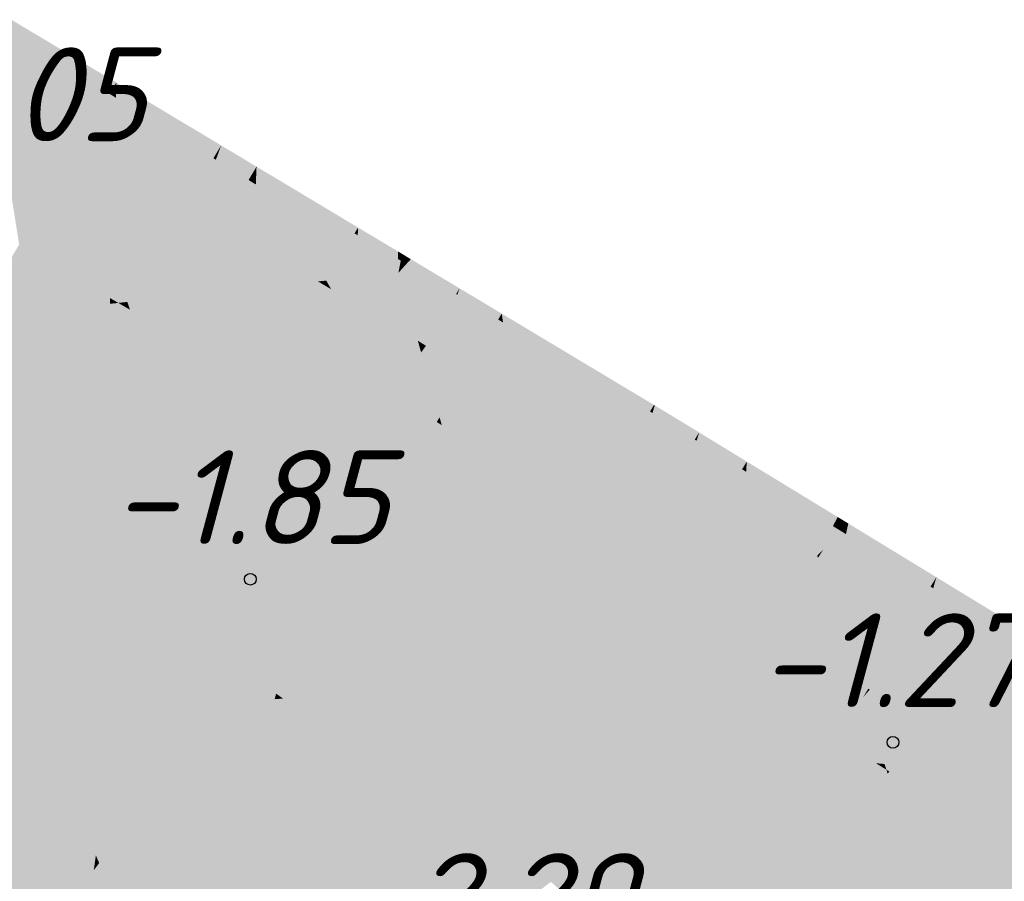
# Model space of a CAD drawing. Header units: metres. Extents: x 30306 to 66711, y 390887 to 402752.
# Tile 55 of 80: x 66188 to 66198, y 402694 to 402703. Entities that reach past the tile are written whole.
import ezdxf

# ---------------------------------------------------------------- set-up
doc = ezdxf.new("R2010")
doc.units = ezdxf.units.M
for name, color, linetype in [('GM-C3D-SURFACE-LABELS', 1, 'Continuous'), ('GM-C3D-SURFACE-TIN', 7, 'Continuous'), ('GM-C3D-SURFACE-TIN LABEL', 7, 'Continuous')]:
    doc.layers.add(name, color=color, linetype=linetype)
doc.styles.get("Standard").update_dxf_attribs({"font": 'isocpeur.ttf'})

msp = doc.modelspace()

# ---------------------------------------------------------------- linework, layer by layer
at = {"layer": 'GM-C3D-SURFACE-TIN', "color": 23, "linetype": 'Continuous', "lineweight": -3}
for points in [[(66188.044, 402703.039), (66187.888, 402703.254), (66187.885, 402703.133)], [(66188.044, 402703.039), (66189.007, 402702.584), (66187.888, 402703.254)], [(66188.044, 402703.039), (66188.957, 402702.501), (66189.007, 402702.584)], [(66188.957, 402702.501), (66189.003, 402702.474), (66189.007, 402702.584)], [(66189.389, 402702.247), (66189.007, 402702.584), (66189.003, 402702.474)], [(66189.389, 402702.247), (66190.125, 402701.914), (66189.007, 402702.584)], [(66189.389, 402702.247), (66190.081, 402701.84), (66190.125, 402701.914)], [(66190.081, 402701.84), (66190.095, 402701.831), (66190.125, 402701.914)], [(66190.273, 402701.727), (66190.125, 402701.914), (66190.095, 402701.831)], [(66190.273, 402701.727), (66190.503, 402701.687), (66190.125, 402701.914)], [(66190.273, 402701.727), (66190.46, 402701.616), (66190.503, 402701.687)], [(66190.46, 402701.616), (66190.499, 402701.593), (66190.503, 402701.687)], [(66191.08, 402701.251), (66190.503, 402701.687), (66190.499, 402701.593)], [(66191.08, 402701.251), (66191.586, 402701.038), (66190.503, 402701.687)], [(66191.08, 402701.251), (66191.548, 402700.976), (66191.586, 402701.038)], [(66191.548, 402700.976), (66191.582, 402700.955), (66191.586, 402701.038)], [(66191.845, 402700.8), (66191.586, 402701.038), (66191.582, 402700.955)], [(66191.845, 402700.8), (66192.01, 402700.784), (66191.586, 402701.038)], [(66191.845, 402700.8), (66192.012, 402700.702), (66192.01, 402700.784)], [(66192.041, 402700.685), (66192.055, 402700.757), (66192.01, 402700.784)], [(66192.041, 402700.685), (66192.01, 402700.784), (66192.012, 402700.702)], [(66192.071, 402700.668), (66192.055, 402700.757), (66192.041, 402700.685)], [(66192.071, 402700.668), (66192.101, 402700.729), (66192.055, 402700.757)], [(66192.102, 402700.65), (66192.101, 402700.729), (66192.071, 402700.668)], [(66192.102, 402700.65), (66192.148, 402700.701), (66192.101, 402700.729)], [(66192.102, 402700.65), (66192.27, 402700.548), (66192.148, 402700.701)], [(66192.27, 402700.548), (66192.668, 402700.39), (66192.148, 402700.701)], [(66192.27, 402700.548), (66192.632, 402700.329), (66192.668, 402700.39)], [(66192.632, 402700.329), (66192.645, 402700.321), (66192.668, 402700.39)], [(66192.645, 402700.321), (66193.118, 402700.12), (66192.668, 402700.39)], [(66192.645, 402700.321), (66192.953, 402700.134), (66193.118, 402700.12)], [(66192.953, 402700.134), (66193.08, 402700.057), (66193.118, 402700.12)], [(66193.08, 402700.057), (66193.132, 402700.026), (66193.118, 402700.12)], [(66193.132, 402700.026), (66194.742, 402699.146), (66193.118, 402700.12)], [(66193.132, 402700.026), (66194.275, 402699.334), (66194.742, 402699.146)], [(66194.275, 402699.334), (66194.7, 402699.076), (66194.742, 402699.146)], [(66194.7, 402699.076), (66194.751, 402699.141), (66194.742, 402699.146)], [(66194.7, 402699.076), (66194.706, 402699.072), (66194.751, 402699.141)], [(66194.706, 402699.072), (66194.708, 402699.071), (66194.751, 402699.141)], [(66194.708, 402699.071), (66194.725, 402699.06), (66194.751, 402699.141)], [(66194.725, 402699.06), (66195.224, 402698.853), (66194.751, 402699.141)], [(66194.725, 402699.06), (66195.082, 402698.836), (66195.224, 402698.853)], [(66195.082, 402698.836), (66195.177, 402698.776), (66195.224, 402698.853)], [(66195.177, 402698.776), (66195.197, 402698.764), (66195.224, 402698.853)], [(66195.197, 402698.764), (66195.732, 402698.542), (66195.224, 402698.853)], [(66195.197, 402698.764), (66195.58, 402698.524), (66195.732, 402698.542)], [(66195.58, 402698.524), (66195.682, 402698.46), (66195.732, 402698.542)], [(66195.682, 402698.46), (66195.725, 402698.433), (66195.732, 402698.542)], [(66195.725, 402698.433), (66196.59, 402698.019), (66195.732, 402698.542)], [(66195.725, 402698.433), (66196.365, 402698.031), (66196.59, 402698.019)], [(66196.365, 402698.031), (66196.565, 402697.906), (66196.59, 402698.019)], [(66196.651, 402697.854), (66196.59, 402698.019), (66196.565, 402697.906)], [(66196.651, 402697.854), (66196.702, 402697.951), (66196.59, 402698.019)], [(66196.657, 402697.85), (66196.702, 402697.951), (66196.651, 402697.854)], [(66196.686, 402697.832), (66196.702, 402697.951), (66196.657, 402697.85)], [(66196.686, 402697.832), (66196.743, 402697.926), (66196.702, 402697.951)], [(66196.735, 402697.803), (66196.743, 402697.926), (66196.686, 402697.832)], [(66196.737, 402697.801), (66196.743, 402697.926), (66196.735, 402697.803)], [(66196.737, 402697.801), (66196.815, 402697.882), (66196.743, 402697.926)], [(66196.737, 402697.801), (66196.79, 402697.769), (66196.815, 402697.882)], [(66196.79, 402697.769), (66197.754, 402697.309), (66196.815, 402697.882)], [(66196.79, 402697.769), (66197.501, 402697.327), (66197.754, 402697.309)], [(66197.501, 402697.327), (66197.692, 402697.208), (66197.754, 402697.309)], [(66197.692, 402697.208), (66197.721, 402697.191), (66197.754, 402697.309)], [(66197.721, 402697.191), (66198.306, 402696.972), (66197.754, 402697.309)], [(66197.721, 402697.191), (66198.149, 402696.925), (66198.306, 402696.972)], [(66198.149, 402696.925), (66198.242, 402696.867), (66198.306, 402696.972)], [(66198.242, 402696.867), (66198.295, 402696.834), (66198.306, 402696.972)], [(66198.295, 402696.834), (66199.295, 402696.369), (66198.306, 402696.972)], [(66198.295, 402696.834), (66199.067, 402696.355), (66199.295, 402696.369)]]:
    msp.add_solid(points, dxfattribs=at)
at = {"layer": 'GM-C3D-SURFACE-TIN', "color": 40, "linetype": 'Continuous', "lineweight": -3}
for points in [[(66188.628, 402701.953), (66187.884, 402703.115), (66187.862, 402702.405)], [(66187.884, 402703.115), (66188.044, 402703.039), (66187.885, 402703.133)], [(66188.628, 402701.953), (66188.935, 402702.464), (66187.884, 402703.115)], [(66188.935, 402702.464), (66188.044, 402703.039), (66187.884, 402703.115)], [(66188.935, 402702.464), (66188.957, 402702.501), (66188.044, 402703.039)], [(66188.678, 402701.924), (66188.935, 402702.464), (66188.628, 402701.953)], [(66188.678, 402701.924), (66189.002, 402702.422), (66188.935, 402702.464)], [(66189.002, 402702.422), (66188.957, 402702.501), (66188.935, 402702.464)], [(66189.002, 402702.422), (66189.003, 402702.474), (66188.957, 402702.501)], [(66189.002, 402702.422), (66189.389, 402702.247), (66189.003, 402702.474)], [(66188.982, 402701.745), (66189.002, 402702.422), (66188.678, 402701.924)], [(66189.042, 402701.709), (66189.002, 402702.422), (66188.982, 402701.745)], [(66189.752, 402701.291), (66190.043, 402701.777), (66189.002, 402702.422)], [(66189.752, 402701.291), (66189.002, 402702.422), (66189.042, 402701.709)], [(66190.043, 402701.777), (66189.389, 402702.247), (66189.002, 402702.422)], [(66190.043, 402701.777), (66190.081, 402701.84), (66189.389, 402702.247)], [(66190.069, 402701.761), (66190.081, 402701.84), (66190.043, 402701.777)], [(66190.069, 402701.761), (66190.095, 402701.831), (66190.081, 402701.84)], [(66190.069, 402701.761), (66190.273, 402701.727), (66190.095, 402701.831)], [(66189.854, 402701.231), (66190.043, 402701.777), (66189.752, 402701.291)], [(66189.87, 402701.221), (66190.043, 402701.777), (66189.854, 402701.231)], [(66189.87, 402701.221), (66190.069, 402701.761), (66190.043, 402701.777)], [(66189.915, 402701.195), (66190.069, 402701.761), (66189.87, 402701.221)], [(66190.132, 402701.068), (66190.069, 402701.761), (66189.915, 402701.195)], [(66190.132, 402701.068), (66190.418, 402701.545), (66190.069, 402701.761)], [(66190.418, 402701.545), (66190.273, 402701.727), (66190.069, 402701.761)], [(66190.418, 402701.545), (66190.46, 402701.616), (66190.273, 402701.727)], [(66190.437, 402700.888), (66190.418, 402701.545), (66190.132, 402701.068)], [(66190.495, 402701.497), (66190.46, 402701.616), (66190.418, 402701.545)], [(66190.47, 402700.868), (66190.495, 402701.497), (66190.418, 402701.545)], [(66190.47, 402700.868), (66190.418, 402701.545), (66190.437, 402700.888)], [(66190.495, 402701.497), (66190.499, 402701.593), (66190.46, 402701.616)], [(66190.495, 402701.497), (66191.08, 402701.251), (66190.499, 402701.593)], [(66191.158, 402700.463), (66190.495, 402701.497), (66190.47, 402700.868)], [(66191.158, 402700.463), (66191.246, 402700.472), (66190.495, 402701.497)], [(66191.246, 402700.472), (66191.491, 402700.88), (66190.495, 402701.497)], [(66191.491, 402700.88), (66191.08, 402701.251), (66190.495, 402701.497)], [(66191.491, 402700.88), (66191.548, 402700.976), (66191.08, 402701.251)], [(66191.577, 402700.827), (66191.548, 402700.976), (66191.491, 402700.88)], [(66191.577, 402700.827), (66191.582, 402700.955), (66191.548, 402700.976)], [(66191.577, 402700.827), (66191.845, 402700.8), (66191.582, 402700.955)], [(66191.246, 402700.472), (66191.565, 402700.507), (66191.491, 402700.88)], [(66191.565, 402700.507), (66191.577, 402700.827), (66191.491, 402700.88)], [(66191.565, 402700.507), (66192.016, 402700.555), (66191.577, 402700.827)], [(66192.016, 402700.555), (66191.845, 402700.8), (66191.577, 402700.827)], [(66192.016, 402700.555), (66192.012, 402700.702), (66191.845, 402700.8)], [(66192.016, 402700.555), (66192.041, 402700.685), (66192.012, 402700.702)], [(66192.016, 402700.555), (66192.071, 402700.668), (66192.041, 402700.685)], [(66192.016, 402700.555), (66192.102, 402700.65), (66192.071, 402700.668)], [(66192.551, 402700.194), (66192.102, 402700.65), (66192.016, 402700.555)], [(66192.551, 402700.194), (66192.27, 402700.548), (66192.102, 402700.65)], [(66191.158, 402700.463), (66191.219, 402700.427), (66191.246, 402700.472)], [(66191.299, 402700.38), (66191.246, 402700.472), (66191.219, 402700.427)], [(66191.299, 402700.38), (66191.565, 402700.507), (66191.246, 402700.472)], [(66191.299, 402700.38), (66191.555, 402700.23), (66191.565, 402700.507)], [(66191.555, 402700.23), (66191.697, 402700.146), (66192.016, 402700.555)], [(66191.555, 402700.23), (66192.016, 402700.555), (66191.565, 402700.507)], [(66192.223, 402699.831), (66192.016, 402700.555), (66191.697, 402700.146)], [(66192.303, 402699.781), (66192.551, 402700.194), (66192.016, 402700.555)], [(66192.303, 402699.781), (66192.016, 402700.555), (66192.223, 402699.831)], [(66192.551, 402700.194), (66192.632, 402700.329), (66192.27, 402700.548)], [(66192.595, 402700.165), (66192.632, 402700.329), (66192.551, 402700.194)], [(66192.595, 402700.165), (66192.645, 402700.321), (66192.632, 402700.329)], [(66192.595, 402700.165), (66192.953, 402700.134), (66192.645, 402700.321)], [(66192.31, 402699.777), (66192.551, 402700.194), (66192.303, 402699.781)], [(66192.31, 402699.777), (66192.595, 402700.165), (66192.551, 402700.194)], [(66192.31, 402699.777), (66192.442, 402699.697), (66192.595, 402700.165)], [(66192.602, 402699.6), (66192.595, 402700.165), (66192.442, 402699.697)], [(66192.602, 402699.6), (66192.986, 402699.9), (66192.595, 402700.165)], [(66192.986, 402699.9), (66192.953, 402700.134), (66192.595, 402700.165)], [(66192.986, 402699.9), (66193.08, 402700.057), (66192.953, 402700.134)], [(66193.17, 402699.776), (66193.08, 402700.057), (66192.986, 402699.9)], [(66193.17, 402699.776), (66193.132, 402700.026), (66193.08, 402700.057)], [(66193.17, 402699.776), (66194.275, 402699.334), (66193.132, 402700.026)], [(66192.602, 402699.6), (66192.752, 402699.509), (66192.986, 402699.9)], [(66192.859, 402699.444), (66192.986, 402699.9), (66192.752, 402699.509)], [(66192.859, 402699.444), (66193.17, 402699.776), (66192.986, 402699.9)], [(66192.859, 402699.444), (66193.1, 402699.298), (66193.17, 402699.776)], [(66193.257, 402699.203), (66193.17, 402699.776), (66193.1, 402699.298)], [(66194.369, 402698.528), (66194.557, 402698.84), (66193.17, 402699.776)], [(66194.369, 402698.528), (66193.17, 402699.776), (66193.257, 402699.203)], [(66194.557, 402698.84), (66194.275, 402699.334), (66193.17, 402699.776)], [(66194.557, 402698.84), (66194.7, 402699.076), (66194.275, 402699.334)], [(66194.557, 402698.84), (66194.706, 402699.072), (66194.7, 402699.076)], [(66194.564, 402698.835), (66194.706, 402699.072), (66194.557, 402698.84)], [(66194.564, 402698.835), (66194.708, 402699.071), (66194.706, 402699.072)], [(66194.637, 402698.786), (66194.708, 402699.071), (66194.564, 402698.835)], [(66194.637, 402698.786), (66194.725, 402699.06), (66194.708, 402699.071)], [(66194.637, 402698.786), (66195.082, 402698.836), (66194.725, 402699.06)], [(66194.374, 402698.525), (66194.557, 402698.84), (66194.369, 402698.528)], [(66194.374, 402698.525), (66194.564, 402698.835), (66194.557, 402698.84)], [(66194.435, 402698.487), (66194.564, 402698.835), (66194.374, 402698.525)], [(66194.435, 402698.487), (66194.637, 402698.786), (66194.564, 402698.835)], [(66194.524, 402698.431), (66194.637, 402698.786), (66194.435, 402698.487)], [(66194.844, 402698.23), (66194.637, 402698.786), (66194.524, 402698.431)], [(66195.024, 402698.525), (66195.082, 402698.836), (66194.637, 402698.786)], [(66194.844, 402698.23), (66195.024, 402698.525), (66194.637, 402698.786)], [(66195.024, 402698.525), (66195.177, 402698.776), (66195.082, 402698.836)], [(66195.108, 402698.468), (66195.177, 402698.776), (66195.024, 402698.525)], [(66195.108, 402698.468), (66195.197, 402698.764), (66195.177, 402698.776)], [(66195.108, 402698.468), (66195.58, 402698.524), (66195.197, 402698.764)], [(66194.914, 402698.185), (66195.024, 402698.525), (66194.844, 402698.23)], [(66194.914, 402698.185), (66195.108, 402698.468), (66195.024, 402698.525)], [(66195.518, 402698.191), (66195.58, 402698.524), (66195.108, 402698.468)], [(66195.518, 402698.191), (66195.682, 402698.46), (66195.58, 402698.524)], [(66195.006, 402698.128), (66195.108, 402698.468), (66194.914, 402698.185)], [(66195.348, 402697.913), (66195.108, 402698.468), (66195.006, 402698.128)], [(66195.348, 402697.913), (66195.518, 402698.191), (66195.108, 402698.468)], [(66195.7, 402698.068), (66195.682, 402698.46), (66195.518, 402698.191)], [(66195.7, 402698.068), (66195.725, 402698.433), (66195.682, 402698.46)], [(66195.7, 402698.068), (66196.365, 402698.031), (66195.725, 402698.433)], [(66195.502, 402697.816), (66195.518, 402698.191), (66195.348, 402697.913)], [(66195.502, 402697.816), (66195.7, 402698.068), (66195.518, 402698.191)], [(66195.675, 402697.708), (66195.7, 402698.068), (66195.502, 402697.816)], [(66196.304, 402697.313), (66195.7, 402698.068), (66195.675, 402697.708)], [(66196.304, 402697.313), (66196.484, 402697.539), (66195.7, 402698.068)], [(66196.484, 402697.539), (66196.365, 402698.031), (66195.7, 402698.068)], [(66196.484, 402697.539), (66196.565, 402697.906), (66196.365, 402698.031)], [(66196.484, 402697.539), (66196.651, 402697.854), (66196.565, 402697.906)], [(66196.484, 402697.539), (66196.657, 402697.85), (66196.651, 402697.854)], [(66196.484, 402697.539), (66196.547, 402697.603), (66196.657, 402697.85)], [(66196.547, 402697.603), (66196.686, 402697.832), (66196.657, 402697.85)], [(66196.547, 402697.603), (66196.735, 402697.803), (66196.686, 402697.832)], [(66196.547, 402697.603), (66196.734, 402697.798), (66196.735, 402697.803)], [(66196.706, 402697.384), (66196.734, 402697.798), (66196.547, 402697.603)], [(66196.706, 402697.384), (66196.79, 402697.769), (66196.737, 402697.801)], [(66196.706, 402697.384), (66196.737, 402697.801), (66196.734, 402697.798)], [(66196.706, 402697.384), (66197.501, 402697.327), (66196.79, 402697.769)], [(66196.734, 402697.798), (66196.737, 402697.801), (66196.735, 402697.803)], [(66196.319, 402697.303), (66196.484, 402697.539), (66196.304, 402697.313)], [(66196.319, 402697.303), (66196.492, 402697.514), (66196.484, 402697.539)], [(66196.5, 402697.528), (66196.547, 402697.603), (66196.484, 402697.539)], [(66196.492, 402697.514), (66196.5, 402697.528), (66196.484, 402697.539)], [(66196.492, 402697.514), (66196.706, 402697.384), (66196.5, 402697.528)], [(66196.706, 402697.384), (66196.547, 402697.603), (66196.5, 402697.528)], [(66196.319, 402697.303), (66196.351, 402697.283), (66196.492, 402697.514)], [(66196.62, 402697.118), (66196.492, 402697.514), (66196.351, 402697.283)], [(66196.62, 402697.118), (66196.706, 402697.384), (66196.492, 402697.514)], [(66196.62, 402697.118), (66196.685, 402697.077), (66196.706, 402697.384)], [(66196.952, 402696.911), (66196.706, 402697.384), (66196.685, 402697.077)], [(66196.952, 402696.911), (66197.474, 402696.85), (66196.706, 402697.384)], [(66197.474, 402696.85), (66197.501, 402697.327), (66196.706, 402697.384)], [(66197.474, 402696.85), (66197.692, 402697.208), (66197.501, 402697.327)], [(66197.602, 402696.761), (66197.692, 402697.208), (66197.474, 402696.85)], [(66197.602, 402696.761), (66197.721, 402697.191), (66197.692, 402697.208)], [(66197.602, 402696.761), (66198.149, 402696.925), (66197.721, 402697.191)], [(66196.952, 402696.911), (66197.357, 402696.659), (66197.474, 402696.85)], [(66198.005, 402696.479), (66198.149, 402696.925), (66197.602, 402696.761)], [(66198.005, 402696.479), (66198.242, 402696.867), (66198.149, 402696.925)], [(66197.459, 402696.595), (66197.474, 402696.85), (66197.357, 402696.659)], [(66197.459, 402696.595), (66197.602, 402696.761), (66197.474, 402696.85)], [(66198.255, 402696.306), (66198.242, 402696.867), (66198.005, 402696.479)], [(66198.255, 402696.306), (66198.295, 402696.834), (66198.242, 402696.867)], [(66198.255, 402696.306), (66199.067, 402696.355), (66198.295, 402696.834)], [(66197.459, 402696.595), (66197.542, 402696.544), (66197.602, 402696.761)], [(66197.897, 402696.322), (66197.602, 402696.761), (66197.542, 402696.544)], [(66197.897, 402696.322), (66198.005, 402696.479), (66197.602, 402696.761)], [(66197.897, 402696.322), (66197.906, 402696.316), (66198.005, 402696.479)], [(66198.133, 402696.175), (66198.005, 402696.479), (66197.906, 402696.316)], [(66198.133, 402696.175), (66198.255, 402696.306), (66198.005, 402696.479)], [(66198.133, 402696.175), (66198.24, 402696.108), (66198.255, 402696.306)], [(66198.889, 402695.704), (66198.255, 402696.306), (66198.24, 402696.108)], [(66198.958, 402695.816), (66199.067, 402696.355), (66198.255, 402696.306)], [(66198.889, 402695.704), (66198.958, 402695.816), (66198.255, 402696.306)]]:
    msp.add_solid(points, dxfattribs=at)
at = {"layer": 'GM-C3D-SURFACE-TIN', "color": 50, "linetype": 'Continuous', "lineweight": -3}
for points in [[(66188.3, 402701.405), (66187.862, 402702.405), (66187.84, 402701.676)], [(66188.3, 402701.405), (66188.628, 402701.953), (66187.862, 402702.405)], [(66188.33, 402701.387), (66188.628, 402701.953), (66188.3, 402701.405)], [(66188.33, 402701.387), (66188.678, 402701.924), (66188.628, 402701.953)], [(66188.961, 402701.015), (66188.678, 402701.924), (66188.33, 402701.387)], [(66188.961, 402701.015), (66188.982, 402701.745), (66188.678, 402701.924)], [(66189.085, 402700.942), (66188.982, 402701.745), (66188.961, 402701.015)], [(66189.085, 402700.942), (66189.042, 402701.709), (66188.982, 402701.745)], [(66189.423, 402700.743), (66189.752, 402701.291), (66189.042, 402701.709)], [(66189.423, 402700.743), (66189.042, 402701.709), (66189.085, 402700.942)], [(66189.641, 402700.615), (66189.752, 402701.291), (66189.423, 402700.743)], [(66189.641, 402700.615), (66189.854, 402701.231), (66189.752, 402701.291)], [(66189.646, 402700.612), (66189.854, 402701.231), (66189.641, 402700.615)], [(66189.646, 402700.612), (66189.87, 402701.221), (66189.854, 402701.231)], [(66189.742, 402700.555), (66189.87, 402701.221), (66189.646, 402700.612)], [(66189.742, 402700.555), (66189.915, 402701.195), (66189.87, 402701.221)], [(66189.803, 402700.519), (66189.915, 402701.195), (66189.742, 402700.555)], [(66189.803, 402700.519), (66190.132, 402701.068), (66189.915, 402701.195)], [(66190.093, 402700.349), (66190.132, 402701.068), (66189.803, 402700.519)], [(66190.093, 402700.349), (66190.437, 402700.888), (66190.132, 402701.068)], [(66190.093, 402700.349), (66190.451, 402700.387), (66190.437, 402700.888)], [(66190.451, 402700.387), (66190.47, 402700.868), (66190.437, 402700.888)], [(66190.451, 402700.387), (66191.158, 402700.463), (66190.47, 402700.868)], [(66190.093, 402700.349), (66190.441, 402700.144), (66190.451, 402700.387)], [(66190.441, 402700.144), (66191.219, 402700.427), (66191.158, 402700.463)], [(66190.441, 402700.144), (66191.158, 402700.463), (66190.451, 402700.387)], [(66190.441, 402700.144), (66190.891, 402699.88), (66191.219, 402700.427)], [(66191.211, 402699.692), (66191.219, 402700.427), (66190.891, 402699.88)], [(66191.211, 402699.692), (66191.299, 402700.38), (66191.219, 402700.427)], [(66191.211, 402699.692), (66191.544, 402699.951), (66191.299, 402700.38)], [(66191.544, 402699.951), (66191.555, 402700.23), (66191.299, 402700.38)], [(66191.544, 402699.951), (66191.697, 402700.146), (66191.555, 402700.23)], [(66191.544, 402699.951), (66192.223, 402699.831), (66191.697, 402700.146)], [(66191.211, 402699.692), (66191.3, 402699.639), (66191.544, 402699.951)], [(66191.527, 402699.503), (66191.544, 402699.951), (66191.3, 402699.639)], [(66191.527, 402699.503), (66192.258, 402699.706), (66191.544, 402699.951)], [(66191.544, 402699.951), (66192.258, 402699.706), (66192.223, 402699.831)], [(66192.258, 402699.706), (66192.303, 402699.781), (66192.223, 402699.831)], [(66192.258, 402699.706), (66192.31, 402699.777), (66192.303, 402699.781)], [(66192.345, 402699.4), (66192.31, 402699.777), (66192.258, 402699.706)], [(66192.345, 402699.4), (66192.442, 402699.697), (66192.31, 402699.777)], [(66191.527, 402699.503), (66191.975, 402699.234), (66192.258, 402699.706)], [(66192.122, 402699.145), (66192.258, 402699.706), (66191.975, 402699.234)], [(66192.122, 402699.145), (66192.345, 402699.4), (66192.258, 402699.706)], [(66192.345, 402699.4), (66192.602, 402699.6), (66192.442, 402699.697)], [(66192.455, 402699.014), (66192.602, 402699.6), (66192.345, 402699.4)], [(66192.455, 402699.014), (66192.752, 402699.509), (66192.602, 402699.6)], [(66192.455, 402699.014), (66192.859, 402699.444), (66192.752, 402699.509)], [(66192.479, 402698.931), (66192.859, 402699.444), (66192.455, 402699.014)], [(66192.479, 402698.931), (66193.1, 402699.298), (66192.859, 402699.444)], [(66192.239, 402699.075), (66192.345, 402699.4), (66192.122, 402699.145)], [(66192.425, 402698.964), (66192.345, 402699.4), (66192.239, 402699.075)], [(66192.425, 402698.964), (66192.455, 402699.014), (66192.345, 402699.4)], [(66192.479, 402698.931), (66193.001, 402698.614), (66193.1, 402699.298)], [(66193.382, 402698.383), (66193.1, 402699.298), (66193.001, 402698.614)], [(66193.382, 402698.383), (66193.257, 402699.203), (66193.1, 402699.298)], [(66194.04, 402697.984), (66194.369, 402698.528), (66193.257, 402699.203)], [(66194.04, 402697.984), (66193.257, 402699.203), (66193.382, 402698.383)], [(66192.479, 402698.931), (66192.455, 402699.014), (66192.425, 402698.964)], [(66194.043, 402697.982), (66194.369, 402698.528), (66194.04, 402697.984)], [(66194.043, 402697.982), (66194.374, 402698.525), (66194.369, 402698.528)], [(66194.079, 402697.959), (66194.374, 402698.525), (66194.043, 402697.982)], [(66194.079, 402697.959), (66194.435, 402698.487), (66194.374, 402698.525)], [(66194.324, 402697.806), (66194.435, 402698.487), (66194.079, 402697.959)], [(66194.324, 402697.806), (66194.524, 402698.431), (66194.435, 402698.487)], [(66194.513, 402697.687), (66194.524, 402698.431), (66194.324, 402697.806)], [(66194.513, 402697.687), (66194.844, 402698.23), (66194.524, 402698.431)], [(66194.554, 402697.661), (66194.844, 402698.23), (66194.513, 402697.687)], [(66194.554, 402697.661), (66194.914, 402698.185), (66194.844, 402698.23)], [(66194.816, 402697.497), (66194.914, 402698.185), (66194.554, 402697.661)], [(66194.816, 402697.497), (66195.006, 402698.128), (66194.914, 402698.185)], [(66195.017, 402697.37), (66195.006, 402698.128), (66194.816, 402697.497)], [(66195.017, 402697.37), (66195.348, 402697.913), (66195.006, 402698.128)], [(66195.108, 402697.313), (66195.348, 402697.913), (66195.017, 402697.37)], [(66195.108, 402697.313), (66195.502, 402697.816), (66195.348, 402697.913)], [(66195.626, 402696.988), (66195.502, 402697.816), (66195.108, 402697.313)], [(66195.626, 402696.988), (66195.675, 402697.708), (66195.502, 402697.816)], [(66195.906, 402696.812), (66195.675, 402697.708), (66195.626, 402696.988)], [(66195.906, 402696.812), (66196.304, 402697.313), (66195.675, 402697.708)], [(66195.912, 402696.808), (66196.304, 402697.313), (66195.906, 402696.812)], [(66195.912, 402696.808), (66196.319, 402697.303), (66196.304, 402697.313)], [(66195.912, 402696.808), (66196.351, 402697.283), (66196.319, 402697.303)], [(66195.912, 402696.808), (66196.021, 402696.741), (66196.351, 402697.283)], [(66196.265, 402696.59), (66196.351, 402697.283), (66196.021, 402696.741)], [(66196.265, 402696.59), (66196.62, 402697.118), (66196.351, 402697.283)], [(66196.265, 402696.59), (66196.676, 402696.944), (66196.62, 402697.118)], [(66196.676, 402696.944), (66196.685, 402697.077), (66196.62, 402697.118)], [(66196.676, 402696.944), (66196.952, 402696.911), (66196.685, 402697.077)], [(66196.637, 402696.362), (66196.676, 402696.944), (66196.265, 402696.59)], [(66196.921, 402696.187), (66196.676, 402696.944), (66196.637, 402696.362)], [(66196.921, 402696.187), (66196.952, 402696.911), (66196.676, 402696.944)], [(66196.921, 402696.187), (66197.357, 402696.659), (66196.952, 402696.911)], [(66196.921, 402696.187), (66197.028, 402696.12), (66197.357, 402696.659)], [(66197.043, 402696.11), (66197.357, 402696.659), (66197.028, 402696.12)], [(66197.043, 402696.11), (66197.459, 402696.595), (66197.357, 402696.659)], [(66197.043, 402696.11), (66197.542, 402696.544), (66197.459, 402696.595)], [(66197.043, 402696.11), (66197.366, 402695.909), (66197.542, 402696.544)], [(66197.537, 402695.803), (66197.542, 402696.544), (66197.366, 402695.909)], [(66197.537, 402695.803), (66197.897, 402696.322), (66197.542, 402696.544)], [(66197.537, 402695.803), (66197.906, 402696.316), (66197.897, 402696.322)], [(66197.537, 402695.803), (66197.577, 402695.778), (66197.906, 402696.316)], [(66197.693, 402695.705), (66197.906, 402696.316), (66197.577, 402695.778)], [(66197.693, 402695.705), (66198.133, 402696.175), (66197.906, 402696.316)], [(66197.693, 402695.705), (66198.24, 402696.108), (66198.133, 402696.175)], [(66197.693, 402695.705), (66198.186, 402695.398), (66198.24, 402696.108)], [(66198.561, 402695.165), (66198.24, 402696.108), (66198.186, 402695.398)], [(66198.561, 402695.165), (66198.889, 402695.704), (66198.24, 402696.108)]]:
    msp.add_solid(points, dxfattribs=at)
at = {"layer": 'GM-C3D-SURFACE-TIN', "color": 60, "linetype": 'Continuous', "lineweight": -3}
for points in [[(66187.971, 402700.857), (66188.3, 402701.405), (66187.84, 402701.676)], [(66187.981, 402700.851), (66188.3, 402701.405), (66187.971, 402700.857)], [(66187.981, 402700.851), (66188.33, 402701.387), (66188.3, 402701.405)], [(66188.94, 402700.286), (66188.33, 402701.387), (66187.981, 402700.851)], [(66188.94, 402700.286), (66188.961, 402701.015), (66188.33, 402701.387)], [(66189.028, 402700.234), (66188.961, 402701.015), (66188.94, 402700.286)], [(66189.028, 402700.234), (66189.085, 402700.942), (66188.961, 402701.015)], [(66189.028, 402700.234), (66189.125, 402700.245), (66189.085, 402700.942)], [(66189.125, 402700.245), (66189.423, 402700.743), (66189.085, 402700.942)], [(66189.125, 402700.245), (66189.641, 402700.615), (66189.423, 402700.743)], [(66189.125, 402700.245), (66189.527, 402700.288), (66189.641, 402700.615)], [(66189.527, 402700.288), (66189.646, 402700.612), (66189.641, 402700.615)], [(66189.527, 402700.288), (66189.742, 402700.555), (66189.646, 402700.612)], [(66189.527, 402700.288), (66189.674, 402700.304), (66189.742, 402700.555)], [(66189.674, 402700.304), (66189.803, 402700.519), (66189.742, 402700.555)], [(66189.674, 402700.304), (66190.093, 402700.349), (66189.803, 402700.519)], [(66189.153, 402700.161), (66189.527, 402700.288), (66189.125, 402700.245)], [(66189.153, 402700.161), (66189.422, 402700.003), (66189.527, 402700.288)], [(66189.422, 402700.003), (66189.475, 402699.972), (66189.674, 402700.304)], [(66189.422, 402700.003), (66189.674, 402700.304), (66189.527, 402700.288)], [(66189.475, 402699.972), (66190.069, 402699.623), (66189.674, 402700.304)], [(66190.069, 402699.623), (66190.093, 402700.349), (66189.674, 402700.304)], [(66190.069, 402699.623), (66190.441, 402700.144), (66190.093, 402700.349)], [(66189.028, 402700.234), (66189.095, 402700.195), (66189.125, 402700.245)], [(66189.095, 402700.195), (66189.153, 402700.161), (66189.125, 402700.245)], [(66190.069, 402699.623), (66190.412, 402699.421), (66190.441, 402700.144)], [(66190.412, 402699.421), (66190.891, 402699.88), (66190.441, 402700.144)], [(66190.412, 402699.421), (66190.563, 402699.332), (66190.891, 402699.88)], [(66190.67, 402699.269), (66190.891, 402699.88), (66190.563, 402699.332)], [(66190.67, 402699.269), (66191.211, 402699.692), (66190.891, 402699.88)], [(66190.67, 402699.269), (66191.3, 402699.639), (66191.211, 402699.692)], [(66190.67, 402699.269), (66190.903, 402699.132), (66191.3, 402699.639)], [(66191.499, 402698.774), (66191.3, 402699.639), (66190.903, 402699.132)], [(66191.499, 402698.774), (66191.527, 402699.503), (66191.3, 402699.639)], [(66191.499, 402698.774), (66191.975, 402699.234), (66191.527, 402699.503)], [(66191.499, 402698.774), (66191.647, 402698.686), (66191.975, 402699.234)], [(66191.695, 402698.657), (66191.975, 402699.234), (66191.647, 402698.686)], [(66191.695, 402698.657), (66192.122, 402699.145), (66191.975, 402699.234)], [(66192.036, 402698.452), (66192.122, 402699.145), (66191.695, 402698.657)], [(66192.036, 402698.452), (66192.239, 402699.075), (66192.122, 402699.145)], [(66192.096, 402698.416), (66192.239, 402699.075), (66192.036, 402698.452)], [(66192.096, 402698.416), (66192.425, 402698.964), (66192.239, 402699.075)], [(66192.734, 402698.032), (66192.425, 402698.964), (66192.096, 402698.416)], [(66192.734, 402698.032), (66192.479, 402698.931), (66192.425, 402698.964)], [(66192.734, 402698.032), (66193.001, 402698.614), (66192.479, 402698.931)], [(66192.734, 402698.032), (66192.901, 402697.931), (66193.001, 402698.614)], [(66193.506, 402697.564), (66193.001, 402698.614), (66192.901, 402697.931)], [(66193.506, 402697.564), (66193.382, 402698.383), (66193.001, 402698.614)], [(66193.711, 402697.44), (66194.04, 402697.984), (66193.382, 402698.383)], [(66193.711, 402697.44), (66193.382, 402698.383), (66193.506, 402697.564)], [(66193.712, 402697.439), (66194.04, 402697.984), (66193.711, 402697.44)], [(66193.712, 402697.439), (66194.043, 402697.982), (66194.04, 402697.984)], [(66193.723, 402697.432), (66194.043, 402697.982), (66193.712, 402697.439)], [(66193.723, 402697.432), (66194.079, 402697.959), (66194.043, 402697.982)], [(66194.124, 402697.18), (66194.079, 402697.959), (66193.723, 402697.432)], [(66194.124, 402697.18), (66194.324, 402697.806), (66194.079, 402697.959)], [(66194.182, 402697.144), (66194.324, 402697.806), (66194.124, 402697.18)], [(66194.182, 402697.144), (66194.513, 402697.687), (66194.324, 402697.806)], [(66194.194, 402697.136), (66194.513, 402697.687), (66194.182, 402697.144)], [(66194.194, 402697.136), (66194.554, 402697.661), (66194.513, 402697.687)], [(66194.626, 402696.865), (66194.554, 402697.661), (66194.194, 402697.136)], [(66194.626, 402696.865), (66194.816, 402697.497), (66194.554, 402697.661)], [(66194.686, 402696.827), (66194.816, 402697.497), (66194.626, 402696.865)], [(66194.686, 402696.827), (66195.017, 402697.37), (66194.816, 402697.497)], [(66194.713, 402696.81), (66195.017, 402697.37), (66194.686, 402696.827)], [(66194.713, 402696.81), (66195.108, 402697.313), (66195.017, 402697.37)], [(66195.255, 402696.47), (66195.108, 402697.313), (66194.713, 402696.81)], [(66195.255, 402696.47), (66195.626, 402696.988), (66195.108, 402697.313)], [(66195.255, 402696.47), (66195.587, 402696.411), (66195.626, 402696.988)], [(66195.587, 402696.411), (66195.906, 402696.812), (66195.626, 402696.988)], [(66195.577, 402696.269), (66196.021, 402696.741), (66195.912, 402696.808)], [(66195.577, 402696.269), (66195.912, 402696.808), (66195.587, 402696.411)], [(66195.587, 402696.411), (66195.912, 402696.808), (66195.906, 402696.812)], [(66195.577, 402696.269), (66195.69, 402696.199), (66196.021, 402696.741)], [(66195.76, 402696.156), (66196.021, 402696.741), (66195.69, 402696.199)], [(66195.76, 402696.156), (66196.265, 402696.59), (66196.021, 402696.741)], [(66196.588, 402695.646), (66196.265, 402696.59), (66195.76, 402696.156)], [(66196.588, 402695.646), (66196.637, 402696.362), (66196.265, 402696.59)], [(66195.507, 402696.311), (66195.587, 402696.411), (66195.255, 402696.47)], [(66195.577, 402696.269), (66195.587, 402696.411), (66195.507, 402696.311)], [(66196.698, 402695.578), (66196.637, 402696.362), (66196.588, 402695.646)], [(66196.698, 402695.578), (66196.921, 402696.187), (66196.637, 402696.362)], [(66196.698, 402695.578), (66196.972, 402696.027), (66196.921, 402696.187)], [(66196.972, 402696.027), (66197.028, 402696.12), (66196.921, 402696.187)], [(66196.972, 402696.027), (66197.043, 402696.11), (66197.028, 402696.12)], [(66197.201, 402695.317), (66197.043, 402696.11), (66196.972, 402696.027)], [(66197.201, 402695.317), (66197.366, 402695.909), (66197.043, 402696.11)], [(66197.109, 402695.325), (66196.972, 402696.027), (66196.698, 402695.578)], [(66197.109, 402695.325), (66197.201, 402695.317), (66196.972, 402696.027)], [(66197.201, 402695.317), (66197.537, 402695.803), (66197.366, 402695.909)], [(66197.221, 402695.256), (66197.537, 402695.803), (66197.201, 402695.317)], [(66197.221, 402695.256), (66197.577, 402695.778), (66197.537, 402695.803)], [(66197.221, 402695.256), (66197.248, 402695.239), (66197.577, 402695.778)], [(66197.253, 402695.236), (66197.577, 402695.778), (66197.248, 402695.239)], [(66197.253, 402695.236), (66197.693, 402695.705), (66197.577, 402695.778)], [(66197.253, 402695.236), (66198.186, 402695.398), (66197.693, 402695.705)], [(66197.19, 402695.275), (66197.201, 402695.317), (66197.109, 402695.325)], [(66197.253, 402695.236), (66198.132, 402694.688), (66198.186, 402695.398)], [(66198.232, 402694.626), (66198.186, 402695.398), (66198.132, 402694.688)], [(66198.232, 402694.626), (66198.561, 402695.165), (66198.186, 402695.398)], [(66197.221, 402695.256), (66197.201, 402695.317), (66197.19, 402695.275)], [(66198.273, 402694.6), (66198.561, 402695.165), (66198.232, 402694.626)], [(66198.273, 402694.6), (66198.716, 402695.068), (66198.561, 402695.165)], [(66199.12, 402694.072), (66198.716, 402695.068), (66198.273, 402694.6)]]:
    msp.add_solid(points, dxfattribs=at)
at = {"layer": 'GM-C3D-SURFACE-TIN', "color": 70, "linetype": 'Continuous', "lineweight": -3}
for points in [[(66187.806, 402700.581), (66187.981, 402700.851), (66187.971, 402700.857)], [(66187.806, 402700.581), (66188.94, 402700.286), (66187.981, 402700.851)], [(66187.806, 402700.581), (66187.609, 402700.082), (66188.122, 402700.137)], [(66187.806, 402700.581), (66188.939, 402700.225), (66188.94, 402700.286)], [(66187.806, 402700.581), (66188.493, 402700.177), (66188.939, 402700.225)], [(66187.806, 402700.581), (66188.122, 402700.137), (66188.493, 402700.177)], [(66188.939, 402700.225), (66189.028, 402700.234), (66188.94, 402700.286)], [(66188.493, 402700.177), (66188.122, 402700.137), (66188.622, 402699.434)], [(66188.93, 402699.92), (66188.939, 402700.225), (66188.493, 402700.177)], [(66188.93, 402699.92), (66188.493, 402700.177), (66188.622, 402699.434)], [(66188.93, 402699.92), (66189.095, 402700.195), (66189.028, 402700.234)], [(66188.93, 402699.92), (66189.028, 402700.234), (66188.939, 402700.225)], [(66189.31, 402699.696), (66189.095, 402700.195), (66188.93, 402699.92)], [(66189.31, 402699.696), (66189.153, 402700.161), (66189.095, 402700.195)], [(66189.31, 402699.696), (66189.422, 402700.003), (66189.153, 402700.161)], [(66185.864, 402699.339), (66188.622, 402699.434), (66187.609, 402700.082)], [(66188.122, 402700.137), (66187.609, 402700.082), (66188.622, 402699.434)], [(66189.31, 402699.696), (66189.475, 402699.972), (66189.422, 402700.003)], [(66190.397, 402699.056), (66189.475, 402699.972), (66189.31, 402699.696)], [(66190.397, 402699.056), (66190.069, 402699.623), (66189.475, 402699.972)], [(66189.31, 402699.696), (66188.93, 402699.92), (66188.622, 402699.434)], [(66190.397, 402699.056), (66189.31, 402699.696), (66188.622, 402699.434)], [(66190.397, 402699.056), (66190.412, 402699.421), (66190.069, 402699.623)], [(66185.864, 402699.339), (66186.035, 402699.226), (66188.622, 402699.434)], [(66187.765, 402698.089), (66188.622, 402699.434), (66186.035, 402699.226)], [(66188.128, 402697.851), (66188.622, 402699.434), (66187.765, 402698.089)], [(66188.471, 402697.625), (66188.622, 402699.434), (66188.128, 402697.851)], [(66188.471, 402697.625), (66189.807, 402697.733), (66188.622, 402699.434)], [(66190.397, 402699.056), (66188.622, 402699.434), (66190.3, 402698.362)], [(66189.807, 402697.733), (66190.3, 402698.362), (66188.622, 402699.434)], [(66190.397, 402699.056), (66190.563, 402699.332), (66190.412, 402699.421)], [(66190.397, 402699.056), (66190.67, 402699.269), (66190.563, 402699.332)], [(66190.703, 402698.877), (66190.67, 402699.269), (66190.397, 402699.056)], [(66190.703, 402698.877), (66190.903, 402699.132), (66190.67, 402699.269)], [(66190.703, 402698.877), (66191.499, 402698.774), (66190.903, 402699.132)], [(66190.397, 402699.056), (66190.3, 402698.362), (66190.589, 402698.732)], [(66190.703, 402698.877), (66190.397, 402699.056), (66190.589, 402698.732)], [(66190.703, 402698.877), (66190.589, 402698.732), (66191.485, 402698.416)], [(66190.703, 402698.877), (66191.485, 402698.416), (66191.499, 402698.774)], [(66190.589, 402698.732), (66190.3, 402698.362), (66191.118, 402697.838)], [(66191.485, 402698.416), (66190.589, 402698.732), (66191.118, 402697.838)], [(66191.485, 402698.416), (66191.647, 402698.686), (66191.499, 402698.774)], [(66191.485, 402698.416), (66191.695, 402698.657), (66191.647, 402698.686)], [(66191.485, 402698.416), (66192.036, 402698.452), (66191.695, 402698.657)], [(66191.485, 402698.416), (66191.118, 402697.838), (66191.937, 402698.15)], [(66191.485, 402698.416), (66191.937, 402698.15), (66192.036, 402698.452)], [(66191.937, 402698.15), (66192.096, 402698.416), (66192.036, 402698.452)], [(66191.937, 402698.15), (66192.734, 402698.032), (66192.096, 402698.416)], [(66189.807, 402697.733), (66191.118, 402697.838), (66190.3, 402698.362)], [(66191.937, 402698.15), (66191.118, 402697.838), (66192.925, 402697.362)], [(66191.937, 402698.15), (66192.925, 402697.362), (66192.855, 402697.61)], [(66191.937, 402698.15), (66192.855, 402697.61), (66192.734, 402698.032)], [(66192.855, 402697.61), (66192.901, 402697.931), (66192.734, 402698.032)], [(66192.855, 402697.61), (66193.506, 402697.564), (66192.901, 402697.931)], [(66190.11, 402696.499), (66191.118, 402697.838), (66189.807, 402697.733)], [(66190.11, 402696.499), (66190.217, 402696.423), (66191.118, 402697.838)], [(66190.711, 402696.068), (66191.118, 402697.838), (66190.217, 402696.423)], [(66190.711, 402696.068), (66193.162, 402696.532), (66191.118, 402697.838)], [(66192.925, 402697.362), (66191.118, 402697.838), (66193.162, 402696.532)], [(66189.298, 402697.082), (66189.807, 402697.733), (66188.471, 402697.625)], [(66190.11, 402696.499), (66189.807, 402697.733), (66189.298, 402697.082)], [(66192.855, 402697.61), (66192.925, 402697.362), (66193.563, 402697.194)], [(66192.855, 402697.61), (66193.563, 402697.194), (66193.506, 402697.564)], [(66193.563, 402697.194), (66193.711, 402697.44), (66193.506, 402697.564)], [(66193.563, 402697.194), (66193.712, 402697.439), (66193.711, 402697.44)], [(66193.563, 402697.194), (66193.723, 402697.432), (66193.712, 402697.439)], [(66193.563, 402697.194), (66194.124, 402697.18), (66193.723, 402697.432)], [(66193.563, 402697.194), (66192.925, 402697.362), (66193.162, 402696.532)], [(66193.563, 402697.194), (66193.162, 402696.532), (66193.615, 402696.242)], [(66193.563, 402697.194), (66194.036, 402696.906), (66194.124, 402697.18)], [(66193.563, 402697.194), (66193.615, 402696.242), (66194.036, 402696.906)], [(66194.036, 402696.906), (66194.182, 402697.144), (66194.124, 402697.18)], [(66194.036, 402696.906), (66194.194, 402697.136), (66194.182, 402697.144)], [(66194.036, 402696.906), (66194.626, 402696.865), (66194.194, 402697.136)], [(66194.036, 402696.906), (66193.615, 402696.242), (66194.545, 402696.597)], [(66194.036, 402696.906), (66194.545, 402696.597), (66194.626, 402696.865)], [(66194.545, 402696.597), (66194.686, 402696.827), (66194.626, 402696.865)], [(66194.545, 402696.597), (66194.713, 402696.81), (66194.686, 402696.827)], [(66194.545, 402696.597), (66195.255, 402696.47), (66194.713, 402696.81)], [(66194.545, 402696.597), (66193.615, 402696.242), (66195.275, 402696.02)], [(66194.545, 402696.597), (66195.347, 402696.11), (66195.507, 402696.311)], [(66194.545, 402696.597), (66195.507, 402696.311), (66195.255, 402696.47)], [(66194.545, 402696.597), (66195.275, 402696.02), (66195.347, 402696.11)], [(66190.711, 402696.068), (66190.772, 402696.024), (66193.162, 402696.532)], [(66190.785, 402696.015), (66193.162, 402696.532), (66190.772, 402696.024)], [(66190.785, 402696.015), (66193.252, 402696.213), (66193.162, 402696.532)], [(66193.252, 402696.213), (66193.615, 402696.242), (66193.162, 402696.532)], [(66195.347, 402696.11), (66195.577, 402696.269), (66195.507, 402696.311)], [(66195.347, 402696.11), (66195.557, 402695.982), (66195.577, 402696.269)], [(66195.557, 402695.982), (66195.69, 402696.199), (66195.577, 402696.269)], [(66191.202, 402695.716), (66193.252, 402696.213), (66190.785, 402696.015)], [(66191.202, 402695.716), (66192.72, 402694.838), (66193.252, 402696.213)], [(66192.72, 402694.838), (66193.359, 402695.84), (66193.252, 402696.213)], [(66193.359, 402695.84), (66193.615, 402696.242), (66193.252, 402696.213)], [(66193.359, 402695.84), (66194.833, 402695.464), (66193.615, 402696.242)], [(66195.275, 402696.02), (66193.615, 402696.242), (66194.833, 402695.464)], [(66195.557, 402695.982), (66195.76, 402696.156), (66195.69, 402696.199)], [(66195.347, 402696.11), (66195.275, 402696.02), (66195.557, 402695.982)], [(66195.557, 402695.982), (66196.588, 402695.646), (66195.76, 402696.156)], [(66195.557, 402695.982), (66195.275, 402696.02), (66194.833, 402695.464)], [(66195.557, 402695.982), (66194.833, 402695.464), (66196.112, 402694.647)], [(66195.557, 402695.982), (66196.569, 402695.367), (66196.588, 402695.646)], [(66195.557, 402695.982), (66196.112, 402694.647), (66196.569, 402695.367)], [(66192.72, 402694.838), (66193.425, 402694.431), (66193.359, 402695.84)], [(66193.425, 402694.431), (66193.752, 402694.457), (66193.359, 402695.84)], [(66194.05, 402694.481), (66194.833, 402695.464), (66193.359, 402695.84)], [(66193.752, 402694.457), (66194.05, 402694.481), (66193.359, 402695.84)], [(66191.202, 402695.716), (66192.653, 402694.732), (66192.72, 402694.838)], [(66196.569, 402695.367), (66196.698, 402695.578), (66196.588, 402695.646)], [(66196.569, 402695.367), (66197.109, 402695.325), (66196.698, 402695.578)], [(66194.05, 402694.481), (66196.112, 402694.647), (66194.833, 402695.464)], [(66196.569, 402695.367), (66196.112, 402694.647), (66197.122, 402695.031)], [(66196.569, 402695.367), (66197.122, 402695.031), (66197.19, 402695.275)], [(66196.569, 402695.367), (66197.19, 402695.275), (66197.109, 402695.325)], [(66197.122, 402695.031), (66197.221, 402695.256), (66197.19, 402695.275)], [(66197.122, 402695.031), (66197.234, 402695.215), (66197.221, 402695.256)], [(66197.122, 402695.031), (66197.336, 402694.901), (66197.234, 402695.215)], [(66197.234, 402695.215), (66197.248, 402695.239), (66197.221, 402695.256)], [(66197.234, 402695.215), (66197.253, 402695.236), (66197.248, 402695.239)], [(66198.112, 402694.429), (66197.253, 402695.236), (66197.234, 402695.215)], [(66197.336, 402694.901), (66198.112, 402694.429), (66197.234, 402695.215)], [(66198.112, 402694.429), (66198.132, 402694.688), (66197.253, 402695.236)], [(66197.122, 402695.031), (66196.112, 402694.647), (66197.465, 402694.5)], [(66197.122, 402695.031), (66197.465, 402694.5), (66197.336, 402694.901)], [(66197.336, 402694.901), (66197.465, 402694.5), (66198.112, 402694.429)], [(66192.653, 402694.732), (66193.425, 402694.431), (66192.72, 402694.838)], [(66192.653, 402694.732), (66193.131, 402694.407), (66193.425, 402694.431)], [(66198.112, 402694.429), (66198.232, 402694.626), (66198.132, 402694.688)], [(66195.275, 402693.333), (66196.112, 402694.647), (66194.05, 402694.481)], [(66195.275, 402693.333), (66196.086, 402692.848), (66196.112, 402694.647)], [(66196.086, 402692.848), (66197.758, 402693.594), (66196.112, 402694.647)], [(66197.465, 402694.5), (66196.112, 402694.647), (66197.758, 402693.594)], [(66198.112, 402694.429), (66198.273, 402694.6), (66198.232, 402694.626)], [(66198.112, 402694.429), (66199.12, 402694.072), (66198.273, 402694.6)], [(66193.826, 402694.199), (66194.05, 402694.481), (66193.752, 402694.457)], [(66193.826, 402694.199), (66195.275, 402693.333), (66194.05, 402694.481)], [(66198.112, 402694.429), (66197.465, 402694.5), (66197.758, 402693.594)], [(66193.383, 402694.236), (66193.425, 402694.431), (66193.131, 402694.407)], [(66193.383, 402694.236), (66193.826, 402694.199), (66193.425, 402694.431)], [(66193.425, 402694.431), (66193.826, 402694.199), (66193.752, 402694.457)], [(66198.112, 402694.429), (66197.758, 402693.594), (66198.608, 402693.051)], [(66198.112, 402694.429), (66199.102, 402693.828), (66199.12, 402694.072)], [(66198.112, 402694.429), (66198.608, 402693.051), (66199.102, 402693.828)], [(66193.383, 402694.236), (66193.643, 402694.06), (66193.826, 402694.199)], [(66193.785, 402693.932), (66193.826, 402694.199), (66193.643, 402694.06)], [(66193.785, 402693.932), (66195.275, 402693.333), (66193.826, 402694.199)]]:
    msp.add_solid(points, dxfattribs=at)
at = {"layer": 'GM-C3D-SURFACE-TIN', "color": 90, "linetype": 'Continuous', "lineweight": -3}
for points in [[(66187.619, 402697.859), (66188.128, 402697.851), (66187.765, 402698.089)], [(66187.416, 402697.541), (66188.047, 402697.591), (66187.619, 402697.859)], [(66187.619, 402697.859), (66188.047, 402697.591), (66188.128, 402697.851)], [(66188.047, 402697.591), (66188.471, 402697.625), (66188.128, 402697.851)], [(66186.9, 402695.919), (66188.057, 402696.048), (66187.416, 402697.541)], [(66187.416, 402697.541), (66188.823, 402696.642), (66188.047, 402697.591)], [(66188.057, 402696.048), (66188.823, 402696.642), (66187.416, 402697.541)], [(66188.047, 402697.591), (66189.298, 402697.082), (66188.471, 402697.625)], [(66188.823, 402696.642), (66189.155, 402696.899), (66188.047, 402697.591)], [(66188.047, 402697.591), (66189.155, 402696.899), (66189.298, 402697.082)], [(66189.155, 402696.899), (66190.11, 402696.499), (66189.298, 402697.082)], [(66189.093, 402696.469), (66189.155, 402696.899), (66188.823, 402696.642)], [(66189.093, 402696.469), (66190.153, 402696.322), (66189.155, 402696.899)], [(66189.155, 402696.899), (66190.153, 402696.322), (66190.11, 402696.499)], [(66188.057, 402696.048), (66189.093, 402696.469), (66188.823, 402696.642)], [(66190.153, 402696.322), (66190.217, 402696.423), (66190.11, 402696.499)], [(66188.486, 402695.048), (66189.093, 402696.469), (66188.057, 402696.048)], [(66188.486, 402695.048), (66188.863, 402694.861), (66189.093, 402696.469)], [(66188.863, 402694.861), (66189.912, 402695.945), (66189.093, 402696.469)], [(66189.093, 402696.469), (66189.912, 402695.945), (66190.153, 402696.322)], [(66190.153, 402696.322), (66190.711, 402696.068), (66190.217, 402696.423)], [(66189.912, 402695.945), (66190.697, 402696.008), (66190.153, 402696.322)], [(66190.153, 402696.322), (66190.697, 402696.008), (66190.711, 402696.068)], [(66190.697, 402696.008), (66190.772, 402696.024), (66190.711, 402696.068)], [(66187.439, 402695.568), (66188.057, 402696.048), (66186.9, 402695.919)], [(66187.439, 402695.568), (66188.486, 402695.048), (66188.057, 402696.048)], [(66189.912, 402695.945), (66192.409, 402694.349), (66190.697, 402696.008)], [(66190.697, 402696.008), (66190.785, 402696.015), (66190.772, 402696.024)], [(66190.697, 402696.008), (66191.202, 402695.716), (66190.785, 402696.015)], [(66192.409, 402694.349), (66191.202, 402695.716), (66190.697, 402696.008)], [(66188.863, 402694.861), (66189.059, 402694.728), (66189.912, 402695.945)], [(66189.059, 402694.728), (66189.105, 402694.696), (66189.912, 402695.945)], [(66190.998, 402693.412), (66189.912, 402695.945), (66189.105, 402694.696)], [(66190.998, 402693.412), (66192.409, 402694.349), (66189.912, 402695.945)], [(66192.409, 402694.349), (66192.653, 402694.732), (66191.202, 402695.716)], [(66192.409, 402694.349), (66193.131, 402694.407), (66192.653, 402694.732)], [(66192.409, 402694.349), (66193.383, 402694.236), (66193.131, 402694.407)], [(66190.998, 402693.412), (66191.556, 402693.034), (66192.409, 402694.349)], [(66191.763, 402692.893), (66192.409, 402694.349), (66191.556, 402693.034)], [(66191.763, 402692.893), (66192.806, 402693.421), (66192.409, 402694.349)], [(66192.409, 402694.349), (66193.287, 402693.788), (66193.383, 402694.236)], [(66192.806, 402693.421), (66193.287, 402693.788), (66192.409, 402694.349)], [(66193.287, 402693.788), (66193.643, 402694.06), (66193.383, 402694.236)]]:
    msp.add_solid(points, dxfattribs=at)
at = {"layer": 'GM-C3D-SURFACE-TIN', "color": 110, "linetype": 'Continuous', "lineweight": -3}
for points in [[(66188.789, 402694.342), (66187.439, 402695.568), (66187.141, 402695.337)], [(66188.789, 402694.342), (66188.486, 402695.048), (66187.439, 402695.568)], [(66188.766, 402694.183), (66187.141, 402695.337), (66186.685, 402694.983)], [(66188.781, 402694.288), (66188.789, 402694.342), (66187.141, 402695.337)], [(66188.781, 402694.288), (66187.141, 402695.337), (66188.766, 402694.183)], [(66188.789, 402694.342), (66188.863, 402694.861), (66188.486, 402695.048)], [(66188.766, 402694.183), (66186.685, 402694.983), (66187.515, 402692.945)], [(66188.789, 402694.342), (66189.059, 402694.728), (66188.863, 402694.861)], [(66188.824, 402694.261), (66189.059, 402694.728), (66188.789, 402694.342)], [(66188.824, 402694.261), (66189.105, 402694.696), (66189.059, 402694.728)], [(66188.824, 402694.261), (66190.998, 402693.412), (66189.105, 402694.696)], [(66188.781, 402694.288), (66188.766, 402694.183), (66188.824, 402694.261)], [(66188.781, 402694.288), (66188.824, 402694.261), (66188.789, 402694.342)], [(66188.766, 402694.183), (66187.515, 402692.945), (66187.687, 402692.713)], [(66188.766, 402694.183), (66187.687, 402692.713), (66187.827, 402692.525)], [(66188.766, 402694.183), (66187.827, 402692.525), (66188.47, 402692.113)], [(66188.766, 402694.183), (66188.47, 402692.113), (66190.017, 402691.294)], [(66188.824, 402694.261), (66188.766, 402694.183), (66190.017, 402691.294)], [(66188.824, 402694.261), (66190.017, 402691.294), (66190.638, 402691.767)], [(66188.824, 402694.261), (66190.638, 402691.767), (66191.318, 402692.667)], [(66188.824, 402694.261), (66191.318, 402692.667), (66190.998, 402693.412)]]:
    msp.add_solid(points, dxfattribs=at)
at = {"layer": 'GM-C3D-SURFACE-TIN LABEL', "color": 6, "linetype": 'Continuous', "lineweight": -3}
for centre in [(66190.437, 402697.287, -1.849), (66197.291, 402695.548, -1.274)]:
    msp.add_circle(centre, 0.0625, dxfattribs=at)

# ---------------------------------------------------------------- texts
at = {"layer": 'GM-C3D-SURFACE-LABELS', "color": 10, "linetype": 'Continuous', "lineweight": -3, "char_height": 1, "attachment_point": 8}
for s, insert in [('{\\fISOCPEUR|b0|i1|c0|p34;-1.05}', (66187.88, 402701.959, -1.047)), ('{\\fISOCPEUR|b0|i1|c0|p34;-1.85}', (66190.437, 402697.662, -1.849)), ('{\\fISOCPEUR|b0|i1|c0|p34;-1.27}', (66197.291, 402695.923, -1.274)), ('{\\fISOCPEUR|b0|i1|c0|p34;-2.29}', (66192.994, 402693.366, -2.294))]:
    msp.add_mtext(s, dxfattribs=dict(at, insert=insert))

doc.saveas('drawing.dxf')
